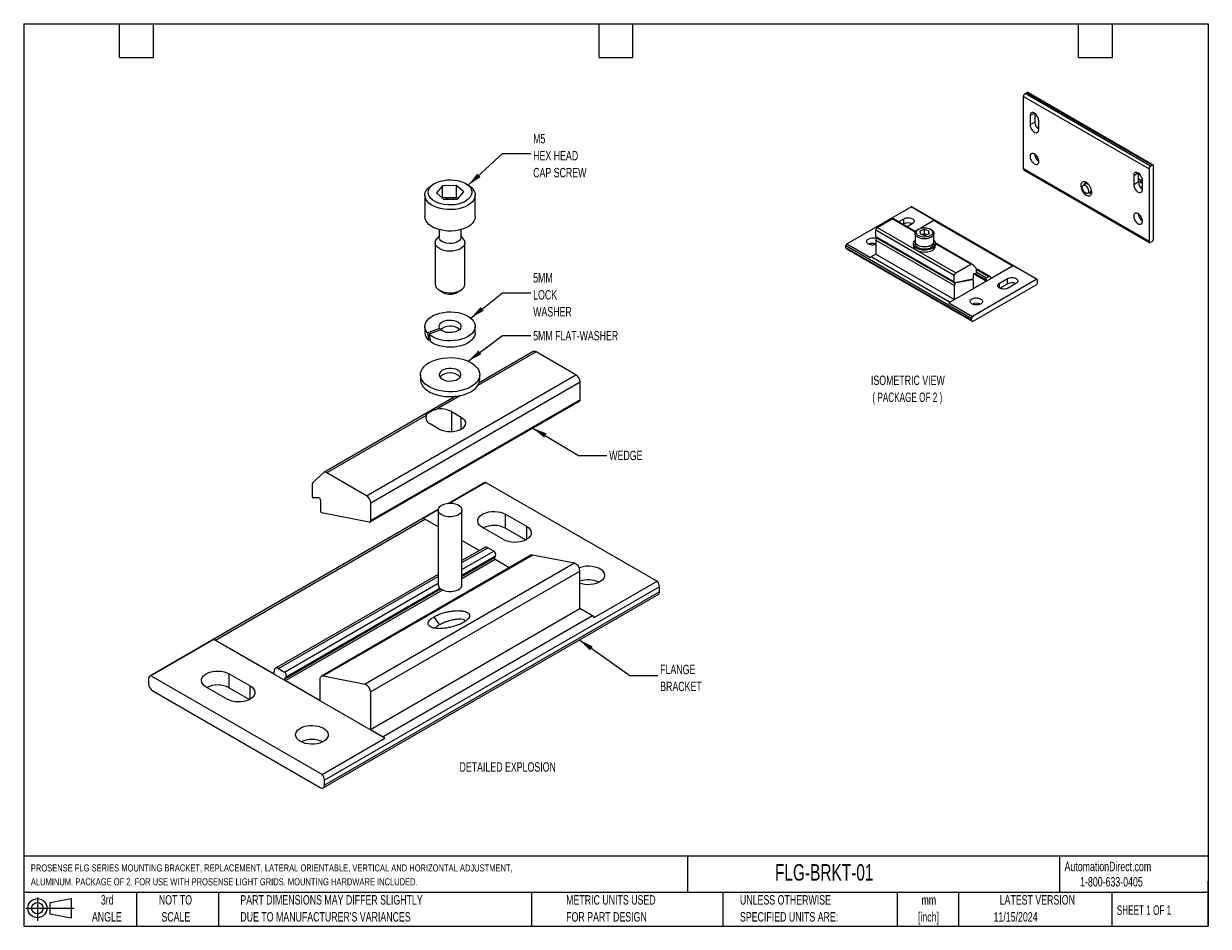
# Model space of a CAD drawing. Header units: millimetres. Extents: x 13 to 546, y 13 to 419.
import ezdxf

# ---------------------------------------------------------------- set-up
doc = ezdxf.new("R2010")
doc.units = ezdxf.units.MM
doc.header["$LTSCALE"] = 2
doc.layers.add('DIMENSIONS', color=140, linetype='Continuous', lineweight=25)
doc.layers.add('TEXT', color=140, linetype='Continuous', lineweight=25)
doc.styles.add('SLDTEXTSTYLE0', font='TXT', dxfattribs={"width": 0.7})
doc.styles.add('SLDTEXTSTYLE1', font='TXT', dxfattribs={"width": 0.65})
doc.dimstyles.new('SLDDIMSTYLE0', dxfattribs={"dimtxt": 0.18, "dimasz": 6.604, "dimexe": 0, "dimexo": 0.0625, "dimgap": 0, "dimtad": 0, "dimtih": 1, "dimtoh": 1, "dimdec": 0, "dimrnd": 1e-09, "dimzin": 0, "dimdsep": 46, "dimtxsty": 'Standard', "dimsah": 1, "dimcen": 0.09, "dimadec": 0, "dimazin": 0, "dimtfac": 6.604, "dimtdec": 0, "dimtofl": 0, "dimtmove": 0, "dimatfit": 3, "dimfxl": 0, "dimfrac": 2, "dimtolj": 1, "dimtzin": 0, "dimarcsym": 0})

# ---------------------------------------------------------------- blocks, each defined once
blk = doc.blocks.new('Block11')
at = {"color": 7, "linetype": 'Continuous', "lineweight": 18}
for p, q in [((0, 5.76), (21.75, 5.76)), ((5.18, 10.62), (5.18, 0)), ((10.96, 8.33), (20.35, 10.06)), ((10.96, 3.19), (10.96, 8.33)), ((20.35, 10.06), (20.35, 1.46)), ((10.96, 3.19), (20.35, 1.46))]:
    blk.add_line(p, q, dxfattribs=at)
for radius in [4.3, 2.57]:
    blk.add_circle((5.18, 5.76), radius, dxfattribs=at)
blk = doc.blocks.new('Block12')
at = {"color": 7, "linetype": 'Continuous'}
blk.add_blockref('Block11', (0, 0), dxfattribs=at)

msp = doc.modelspace()

# ---------------------------------------------------------------- linework, layer by layer
for p, q in [((462.86, 386.38), (519.43, 353.73)), ((462.86, 353.72), (462.86, 386.38)), ((463.57, 387.61), (464.28, 388.02)), ((520.14, 354.95), (463.57, 387.61)), ((520.84, 355.36), (464.28, 388.02)), ((521.34, 355.41), (464.78, 388.06)), ((465.87, 377.71), (467.81, 378.83)), ((467.92, 378.77), (467.92, 374.81)), ((465.87, 377.71), (465.87, 373.62)), ((467.92, 374.81), (465.87, 373.62)), ((469.76, 371.38), (469.76, 375.46)), ((519.43, 321.06), (462.86, 353.72)), ((463.07, 353.26), (519.64, 320.61)), ((519.43, 353.73), (519.43, 321.06)), ((520.84, 355.36), (520.14, 354.95)), ((521.48, 321.89), (521.48, 355.27)), ((197.75, 347.15), (196.68, 346.54)), ((212.71, 346.54), (211.64, 347.15)), ((491.57, 347.31), (489.77, 346.27)), ((512.54, 350.77), (514.48, 351.89)), ((512.54, 350.77), (512.54, 346.68)), ((512.54, 346.68), (514.59, 347.87)), ((514.59, 351.82), (514.59, 347.87)), ((516.42, 348.14), (514.59, 349.2)), ((516.42, 348.13), (514.59, 349.19)), ((514.59, 348.54), (516.42, 347.48)), ((516.42, 347.15), (514.59, 348.21)), ((516.42, 344.44), (516.42, 348.52)), ((193.36, 341.91), (193.36, 332.26)), ((201.34, 346.13), (198.54, 342.96)), ((198.54, 342.96), (201.89, 339.98)), ((207.49, 346.31), (201.34, 346.13)), ((201.34, 340.69), (201.34, 346.13)), ((210.84, 343.33), (207.49, 346.31)), ((207.49, 346.31), (207.49, 340.87)), ((208.04, 340.16), (210.84, 343.33)), ((216.03, 332.26), (216.03, 341.91)), ((491.78, 342.79), (493.58, 343.83)), ((515.14, 345.98), (516.28, 345.32)), ((515.56, 345.35), (516.15, 345.01)), ((516.41, 344.58), (516.15, 345.01)), ((516.42, 345.41), (516.28, 345.32)), ((201.34, 340.69), (201.23, 340.57)), ((207.49, 340.87), (201.34, 340.69)), ((201.89, 339.98), (208.04, 340.16)), ((208.15, 340.28), (207.49, 340.87)), ((383.36, 319.99), (412.26, 336.67)), ((422.86, 330.55), (412.26, 336.67)), ((469.02, 303.97), (412.45, 336.63)), ((397.06, 327.31), (403.78, 331.19)), ((414.16, 325.2), (403.78, 331.19)), ((414.29, 325.46), (404.28, 331.24)), ((406.57, 329.92), (408.94, 331.29)), ((408.94, 328.92), (408.94, 331.29)), ((514.95, 333.18), (514.64, 333)), ((199.76, 326.37), (199.76, 322.95)), ((209.63, 322.95), (209.63, 326.37)), ((431.71, 305.68), (396.35, 326.09)), ((396.35, 323.12), (396.35, 326.09)), ((397.06, 327.31), (432.41, 306.9)), ((408.62, 328.74), (408.94, 328.92)), ((412.83, 329.05), (410.46, 327.67)), ((414.59, 325.86), (414.1, 325.57)), ((415.71, 326.64), (415.31, 326.41)), ((418.19, 326.47), (416.26, 325.74)), ((416.26, 325.74), (416.38, 324.41)), ((422.56, 330.45), (416.6, 327.02)), ((420.25, 325.86), (418.19, 326.47)), ((418.19, 326.47), (418.19, 324.42)), ((420.37, 324.53), (420.25, 325.86)), ((420.25, 324.48), (420.25, 325.86)), ((421.32, 326.41), (420.92, 326.64)), ((422.56, 330.45), (457.91, 310.04)), ((198.03, 320.5), (198.03, 301.77)), ((199.76, 323.56), (198.61, 322.07)), ((210.78, 322.07), (209.63, 323.56)), ((211.36, 301.77), (211.36, 320.5)), ((431.71, 302.71), (396.35, 323.12)), ((396.39, 321.7), (431.75, 301.29)), ((396.39, 321.7), (396.39, 315.35)), ((396.45, 322.89), (431.81, 302.48)), ((414.06, 324.67), (414.06, 321.05)), ((414.06, 321.05), (414.06, 319.99)), ((416.38, 324.41), (418.43, 323.8)), ((418.19, 324.42), (417.37, 324.12)), ((419.26, 324.11), (418.19, 324.42)), ((418.43, 323.8), (420.37, 324.53)), ((422.56, 321.05), (422.56, 324.67)), ((422.56, 319.99), (422.56, 321.05)), ((439.63, 310.83), (423.29, 320.27)), ((520.14, 320.66), (520.84, 321.06)), ((439.53, 286.37), (382.96, 319.03)), ((382.96, 318.21), (382.96, 319.03)), ((439.53, 285.55), (382.96, 318.21)), ((383.17, 317.75), (439.73, 285.09)), ((383.36, 319.99), (393.96, 313.87)), ((396.39, 315.35), (394.27, 314.13)), ((396.39, 315.35), (431.75, 294.94)), ((413.31, 319.99), (413.31, 319.17)), ((423.31, 319.17), (423.31, 319.99)), ((439.13, 310.78), (423.31, 319.91)), ((429.63, 293.72), (394.27, 314.13)), ((458.22, 310.14), (429.32, 293.46)), ((432.41, 306.9), (439.13, 310.78)), ((439.7, 310.78), (441.46, 309.11)), ((448.01, 304.33), (457.91, 310.04)), ((468.83, 304.02), (458.22, 310.14)), ((431.71, 302.71), (431.71, 305.68)), ((440.01, 304.04), (431.95, 302.46)), ((440.19, 306.13), (440.19, 304.3)), ((446.07, 303.21), (440.39, 306.49)), ((441.4, 306.53), (440.5, 306.53)), ((441, 306.53), (446.2, 303.53)), ((441.35, 306.53), (445.98, 303.86)), ((447.81, 305.28), (441.59, 308.87)), ((441.61, 308.7), (441.61, 306.79)), ((441.61, 308.52), (447.31, 305.23)), ((441.61, 307.34), (446.29, 304.64)), ((446.29, 304.64), (447.31, 305.23)), ((448.01, 304.82), (448.01, 304.33)), ((452.08, 302.31), (455.61, 304.35)), ((455.61, 301.98), (455.61, 304.35)), ((199.98, 299.05), (201.86, 297.96)), ((207.52, 297.96), (209.41, 299.05)), ((431.75, 294.94), (431.75, 301.29)), ((432.68, 302.6), (439.75, 303.99)), ((440.03, 303.95), (439.91, 304.02)), ((468.83, 304.02), (439.93, 287.33)), ((440.23, 303.5), (440.23, 299.84)), ((440.23, 299.84), (446.07, 303.21)), ((440.23, 285.14), (468.52, 301.47)), ((445.98, 303.86), (446.2, 303.53)), ((452.08, 300.06), (452.08, 302.31)), ((452.19, 300), (455.61, 301.98)), ((459.5, 302.11), (455.97, 300.06)), ((469.23, 302.7), (469.23, 303.51)), ((429.32, 293.46), (439.93, 287.33)), ((429.63, 293.72), (431.75, 294.94)), ((193.36, 282.83), (193.36, 280)), ((216.03, 280), (216.03, 282.83)), ((439.53, 285.55), (439.53, 286.37)), ((194.52, 279.94), (199.98, 281.98)), ((200.55, 281.28), (195.18, 279.27)), ((195.77, 276.66), (195.18, 276.44)), ((243.45, 271.33), (217.16, 256.15)), ((242.12, 271.46), (217.78, 257.41)), ((261.37, 260.99), (243.45, 271.33)), ((167.09, 206.56), (261.37, 260.99)), ((263.26, 257.72), (168.98, 203.29)), ((191.36, 261.06), (191.36, 258.88)), ((218.03, 258.88), (218.03, 261.06)), ((263.26, 249.8), (263.26, 257.72)), ((207.23, 251.32), (147.84, 217.04)), ((209.41, 251.68), (198.74, 245.52)), ((168.7, 194.76), (262.98, 249.19)), ((263.26, 249.8), (168.98, 195.37)), ((193.89, 242.72), (149.17, 216.91)), ((205.28, 244.5), (209.61, 241.99)), ((205.28, 244.5), (205.28, 235.3)), ((209.61, 236.44), (209.61, 241.99)), ((200, 236.44), (195.66, 238.94)), ((147.67, 216.91), (142.96, 212.45)), ((167.09, 206.56), (149.17, 216.91)), ((142.58, 211.36), (142.58, 206.26)), ((220.33, 212.47), (204.35, 203.24)), ((220.84, 212.59), (204.65, 203.25)), ((220.84, 212.59), (297.91, 168.1)), ((145.53, 205.56), (143.13, 205.56)), ((146.35, 204.5), (146.35, 199.63)), ((168.98, 195.37), (168.98, 203.29)), ((199.34, 200.35), (69.48, 125.38)), ((168.33, 194.71), (146.85, 198.93)), ((199.33, 200.17), (192.56, 196.26)), ((199.33, 200.15), (199.33, 166.51)), ((210.05, 166.51), (210.05, 200.15)), ((229.68, 198.24), (239.1, 192.79)), ((229.68, 191.92), (229.68, 198.24)), ((99.1, 141.58), (193.38, 196)), ((199.33, 192.57), (193.38, 196)), ((228.73, 186.81), (219.31, 192.25)), ((239.1, 192.79), (239.1, 186.81)), ((229.68, 191.92), (238.81, 186.65)), ((217.86, 181.87), (210.05, 186.38)), ((220.33, 183.29), (210.05, 177.36)), ((210.05, 176.46), (221.66, 183.16)), ((210.05, 173.32), (224.38, 181.59)), ((224.38, 181.59), (221.66, 183.16)), ((241.07, 179.76), (146.79, 125.33)), ((147.53, 125.43), (241.81, 179.86)), ((260.67, 176.16), (166.39, 121.73)), ((210.05, 170.76), (225.2, 179.5)), ((210.05, 170.21), (224.61, 178.62)), ((224.94, 177.78), (210.05, 169.19)), ((225.2, 179.5), (224.61, 178.62)), ((231.29, 174.12), (224.94, 177.78)), ((260.67, 176.16), (241.81, 179.86)), ((199.33, 171.17), (126.05, 128.87)), ((168.87, 118.24), (263.15, 172.66)), ((263.15, 155.73), (263.15, 172.66)), ((127.38, 128.73), (199.33, 170.27)), ((130.1, 127.17), (199.33, 167.14)), ((298.97, 165.53), (148.12, 78.44)), ((269.62, 151.77), (297.91, 168.1)), ((298.97, 163.35), (298.97, 165.53)), ((130.33, 124.19), (200.41, 164.65)), ((201.28, 164.12), (130.66, 123.36)), ((130.92, 125.07), (200.04, 164.98)), ((147.57, 75.04), (298.42, 162.13)), ((298.97, 163.35), (148.12, 76.26)), ((168.87, 101.3), (263.15, 155.73)), ((268.8, 152.46), (263.15, 155.73)), ((268.8, 152.46), (174.52, 98.04)), ((199.98, 148.59), (197.5, 152.09)), ((98.28, 141.83), (69.99, 125.51)), ((175.34, 97.34), (98.28, 141.83)), ((99.1, 141.58), (125.5, 126.34)), ((127.38, 128.73), (130.1, 127.17)), ((68.93, 124.16), (68.93, 121.98)), ((147.06, 81.02), (69.99, 125.51)), ((105.23, 126.39), (114.65, 120.95)), ((105.23, 120.08), (105.23, 126.39)), ((125.5, 126.34), (125.5, 127.64)), ((130.33, 124.19), (130.92, 125.07)), ((130.66, 123.36), (146.24, 114.36)), ((146.24, 114.36), (146.24, 124.11)), ((147.53, 125.43), (166.39, 121.73)), ((70.81, 118.72), (146.24, 75.18)), ((104.28, 114.96), (94.85, 120.41)), ((105.23, 120.08), (114.36, 114.8)), ((114.65, 114.96), (114.65, 120.95)), ((168.87, 118.24), (168.87, 101.3)), ((147.06, 81.02), (175.34, 97.34)), ((168.87, 101.3), (174.52, 98.04)), ((148.12, 76.26), (148.12, 78.44))]:
    msp.add_line(p, q)
at = {"flags": 128}
for points in [[(469.76, 375.46), (469.71, 375.95), (469.59, 376.47), (469.38, 377), (469.11, 377.5), (468.78, 377.97), (468.41, 378.37), (468.01, 378.7), (467.61, 378.93), (467.21, 379.07), (466.84, 379.09), (466.51, 379), (466.24, 378.81), (466.03, 378.52), (465.91, 378.15), (465.87, 377.71)], [(465.87, 373.62), (465.91, 373.13), (466.03, 372.61), (466.24, 372.09), (466.51, 371.58), (466.84, 371.12), (467.21, 370.71), (467.61, 370.39), (468.01, 370.15), (468.41, 370.02), (468.78, 370), (469.11, 370.08), (469.38, 370.27), (469.59, 370.56), (469.71, 370.94), (469.76, 371.38)], [(469.76, 357.09), (469.72, 357.56), (469.6, 358.07), (469.41, 358.57), (469.15, 359.07), (468.84, 359.52), (468.49, 359.93), (468.11, 360.26), (467.71, 360.51), (467.32, 360.67), (466.95, 360.72), (466.62, 360.67), (466.34, 360.53), (466.11, 360.28), (465.96, 359.96), (465.88, 359.56), (465.88, 359.1), (465.96, 358.61), (466.11, 358.1), (466.34, 357.6), (466.62, 357.12), (466.95, 356.69), (467.32, 356.32), (467.71, 356.03), (468.11, 355.82), (468.49, 355.72), (468.84, 355.71), (469.15, 355.81), (469.41, 356.01), (469.6, 356.29), (469.72, 356.66), (469.76, 357.09)], [(516.42, 348.52), (516.38, 349.01), (516.26, 349.53), (516.05, 350.05), (515.78, 350.56), (515.45, 351.03), (515.08, 351.43), (514.68, 351.76), (514.28, 351.99), (513.88, 352.13), (513.51, 352.15), (513.18, 352.06), (512.91, 351.87), (512.7, 351.58), (512.58, 351.21), (512.54, 350.77)], [(212.93, 346.23), (213.68, 345.43), (214.2, 344.57), (214.47, 343.67), (214.49, 342.76), (214.26, 341.85), (213.77, 340.98), (213.05, 340.17), (212.12, 339.44), (210.99, 338.8), (209.7, 338.27), (208.28, 337.87), (206.77, 337.6), (205.2, 337.48), (203.62, 337.51), (202.07, 337.68), (200.58, 338), (199.21, 338.44), (197.97, 339.01), (196.91, 339.69), (196.05, 340.45), (195.41, 341.29), (195.02, 342.17), (194.87, 343.08), (194.98, 343.99), (195.34, 344.88), (195.94, 345.72), (196.77, 346.5), (197.81, 347.19), (199.02, 347.78), (200.38, 348.24), (201.85, 348.57), (203.4, 348.77), (204.97, 348.81), (206.55, 348.71), (208.07, 348.47), (209.5, 348.09), (210.82, 347.58), (211.97, 346.95), (212.93, 346.23)], [(491.15, 341.88), (491.59, 341.67), (492.02, 341.56), (492.42, 341.56), (492.77, 341.65), (493.08, 341.84), (493.33, 342.13), (493.5, 342.5), (493.6, 342.94), (493.62, 343.44), (493.56, 343.98), (493.42, 344.55), (493.21, 345.12), (492.93, 345.68), (492.6, 346.21), (492.22, 346.7), (491.8, 347.12), (491.37, 347.46), (490.92, 347.72), (490.49, 347.88), (490.07, 347.94), (489.69, 347.89), (489.36, 347.75), (489.08, 347.51), (488.87, 347.18), (488.73, 346.77), (488.67, 346.3), (488.69, 345.77), (488.79, 345.22), (488.97, 344.65), (489.21, 344.08), (489.52, 343.53), (489.88, 343.02), (490.28, 342.57), (490.7, 342.18), (491.15, 341.88)], [(214.2, 345.47), (215.01, 344.61), (215.6, 343.7), (215.93, 342.74), (216.02, 341.76), (215.86, 340.79), (215.44, 339.84), (214.79, 338.94), (213.91, 338.1), (212.82, 337.35), (211.55, 336.7), (210.13, 336.17), (208.59, 335.77), (206.96, 335.5), (205.28, 335.38), (203.59, 335.4), (201.92, 335.57), (200.31, 335.88), (198.8, 336.32), (197.42, 336.89), (196.21, 337.57), (195.18, 338.35), (194.37, 339.21), (193.79, 340.13), (193.45, 341.09), (193.36, 342.06), (193.53, 343.04), (193.94, 343.98), (194.6, 344.89), (195.48, 345.72), (196.56, 346.47), (196.68, 346.54)], [(212.71, 346.54), (213.17, 346.25), (214.2, 345.47)], [(492.17, 344.07), (492.2, 343.66), (492.15, 343.3), (492.01, 343.01), (491.81, 342.81), (491.55, 342.71), (491.24, 342.71), (490.9, 342.82), (490.56, 343.03), (490.23, 343.33), (489.93, 343.7), (489.69, 344.11), (489.5, 344.55), (489.39, 344.99), (489.36, 345.4), (489.41, 345.76), (489.54, 346.05), (489.74, 346.25), (490.01, 346.35), (490.32, 346.35), (490.65, 346.24), (490.99, 346.03), (491.32, 345.73), (491.62, 345.36), (491.87, 344.95), (492.06, 344.51), (492.17, 344.07)], [(512.54, 346.68), (512.58, 346.19), (512.7, 345.67), (512.91, 345.15), (513.18, 344.64), (513.51, 344.18), (513.88, 343.77), (514.28, 343.44), (514.68, 343.21), (515.08, 343.08), (515.45, 343.05), (515.78, 343.14), (516.05, 343.33), (516.26, 343.62), (516.38, 344), (516.42, 344.44)], [(216.03, 332.26), (216.02, 332.11), (215.86, 331.14), (215.44, 330.19), (214.79, 329.29), (213.91, 328.45), (212.82, 327.7), (211.55, 327.05), (210.13, 326.52), (208.59, 326.12), (206.96, 325.85), (205.28, 325.73), (203.59, 325.75), (201.92, 325.92), (200.31, 326.23), (198.8, 326.67), (197.42, 327.24), (196.21, 327.92), (195.18, 328.7), (194.37, 329.56), (193.79, 330.47), (193.45, 331.43), (193.36, 332.26)], [(408.94, 331.29), (409.39, 331.5), (409.9, 331.65), (410.46, 331.74), (411.03, 331.75), (411.6, 331.7), (412.14, 331.58), (412.62, 331.4), (413.03, 331.17), (413.34, 330.89), (413.55, 330.58), (413.64, 330.25), (413.61, 329.92), (413.46, 329.6), (413.2, 329.3), (412.83, 329.05)], [(516.42, 330.15), (516.39, 330.62), (516.27, 331.12), (516.08, 331.63), (515.82, 332.12), (515.51, 332.58), (515.16, 332.99), (514.77, 333.32), (514.38, 333.57), (513.99, 333.73), (513.62, 333.78), (513.29, 333.73), (513, 333.58), (512.78, 333.34), (512.63, 333.01), (512.55, 332.61), (512.55, 332.16), (512.63, 331.67), (512.78, 331.16), (513, 330.66), (513.29, 330.18), (513.62, 329.75), (513.99, 329.38), (514.38, 329.08), (514.77, 328.88), (515.16, 328.78), (515.51, 328.77), (515.82, 328.87), (516.08, 329.07), (516.27, 329.35), (516.39, 329.72), (516.42, 330.15)], [(420.63, 322.61), (420.01, 322.42), (419.34, 322.29), (418.65, 322.23), (417.95, 322.23), (417.26, 322.3), (416.59, 322.43), (415.98, 322.62), (415.43, 322.87), (414.95, 323.17), (414.57, 323.51), (414.29, 323.88), (414.12, 324.28), (414.06, 324.68), (414.12, 325.08), (414.3, 325.48), (414.58, 325.85), (414.97, 326.19), (415.31, 326.41)], [(420.32, 323.35), (419.73, 323.17), (419.1, 323.06), (418.45, 323.01), (417.79, 323.03), (417.15, 323.12), (416.54, 323.27), (415.99, 323.48), (415.52, 323.75), (415.14, 324.06), (414.86, 324.4), (414.68, 324.77), (414.63, 325.15), (414.7, 325.53), (414.88, 325.9), (415.17, 326.24), (415.56, 326.55), (416.04, 326.81), (416.59, 327.02), (417.2, 327.16), (417.85, 327.24), (418.51, 327.26), (419.16, 327.2), (419.79, 327.08), (420.37, 326.9), (420.88, 326.66), (421.31, 326.37), (421.65, 326.04), (421.87, 325.68), (421.98, 325.31), (421.98, 324.93), (421.86, 324.55), (421.62, 324.2), (421.28, 323.87), (420.84, 323.59), (420.32, 323.35)], [(421.32, 326.41), (421.68, 326.17), (422.06, 325.83), (422.34, 325.46), (422.51, 325.07), (422.56, 324.66), (422.5, 324.26), (422.33, 323.87), (422.04, 323.5), (421.66, 323.16), (421.18, 322.86), (420.63, 322.61)], [(210.78, 322.07), (210.89, 321.92), (211.25, 321.2), (211.36, 320.45), (211.21, 319.7), (210.82, 318.98), (210.18, 318.32), (209.34, 317.74), (208.32, 317.27), (207.16, 316.93), (205.9, 316.72), (204.6, 316.65), (203.3, 316.74), (202.06, 316.97), (200.91, 317.33), (199.91, 317.82), (199.1, 318.41), (198.5, 319.08), (198.14, 319.8), (198.03, 320.55), (198.17, 321.3), (198.57, 322.02), (198.61, 322.07)], [(209.63, 322.95), (209.6, 322.67), (209.37, 322.05), (208.91, 321.47), (208.23, 320.97), (207.38, 320.56), (206.39, 320.28), (205.31, 320.13), (204.21, 320.12), (203.13, 320.25), (202.13, 320.52), (201.25, 320.91), (200.55, 321.4), (200.06, 321.97), (199.8, 322.59), (199.76, 322.95)], [(396.39, 319.62), (396.25, 319.58), (395.74, 319.46), (395.19, 319.4), (394.63, 319.41), (394.09, 319.48), (393.58, 319.62), (393.14, 319.81), (392.76, 320.05), (392.48, 320.32), (392.3, 320.63), (392.23, 320.94), (392.27, 321.26), (392.43, 321.57), (392.68, 321.86), (393.03, 322.11)], [(421.03, 317.57), (420.36, 317.36), (419.64, 317.21), (418.89, 317.12), (418.13, 317.11), (417.37, 317.16), (416.63, 317.27), (415.93, 317.45), (415.29, 317.69), (414.71, 317.99), (414.23, 318.33), (413.83, 318.71), (413.55, 319.12), (413.37, 319.55), (413.31, 319.99), (413.37, 320.43), (413.55, 320.86), (413.83, 321.27), (414.06, 321.51)], [(422.56, 321.05), (422.52, 320.71), (422.37, 320.32), (422.1, 319.94), (421.73, 319.59), (421.26, 319.28), (420.71, 319.03), (420.1, 318.83), (419.43, 318.69), (418.74, 318.61), (418.03, 318.6), (417.33, 318.66), (416.66, 318.79), (416.03, 318.98), (415.47, 319.23), (414.99, 319.53), (414.59, 319.87), (414.3, 320.24), (414.13, 320.63), (414.06, 321.04), (414.06, 321.05)], [(420.63, 318.99), (420.01, 318.8), (419.34, 318.67), (418.65, 318.61), (417.95, 318.61), (417.26, 318.68), (416.59, 318.81), (415.98, 319), (415.43, 319.25), (414.95, 319.55), (414.57, 319.89), (414.29, 320.26), (414.12, 320.66), (414.06, 321.05)], [(422.56, 321.51), (422.61, 321.47), (422.95, 321.07), (423.18, 320.65), (423.3, 320.21), (423.3, 319.77), (423.18, 319.33), (422.95, 318.91), (422.61, 318.52), (422.17, 318.16), (421.64, 317.84), (421.03, 317.57)], [(413.31, 319.17), (413.31, 319.17), (413.37, 318.73), (413.55, 318.3), (413.83, 317.89), (414.23, 317.51), (414.71, 317.17), (415.29, 316.88), (415.93, 316.64), (416.63, 316.46), (417.37, 316.34), (418.13, 316.29), (418.89, 316.31), (419.64, 316.39), (420.36, 316.54), (421.03, 316.75)], [(422.56, 319.99), (422.56, 319.94), (422.49, 319.54), (422.3, 319.14), (422, 318.77), (421.6, 318.44), (421.11, 318.14), (420.54, 317.9), (419.91, 317.72), (419.23, 317.59), (418.53, 317.54), (417.82, 317.55), (417.13, 317.63), (416.47, 317.78), (415.86, 317.99), (415.32, 318.25), (414.86, 318.56), (414.5, 318.91), (414.24, 319.29), (414.1, 319.69), (414.06, 319.99)], [(455.61, 304.35), (456.06, 304.56), (456.57, 304.71), (457.13, 304.8), (457.7, 304.81), (458.27, 304.76), (458.81, 304.64), (459.29, 304.46), (459.7, 304.23), (460.01, 303.95), (460.21, 303.64), (460.3, 303.31), (460.27, 302.98), (460.13, 302.66), (459.86, 302.36), (459.5, 302.11)], [(198.03, 301.77), (198.14, 301.08), (198.5, 300.35), (199.1, 299.68), (199.91, 299.09), (200.91, 298.6), (202.06, 298.24), (203.3, 298.01), (204.6, 297.93), (205.9, 297.99), (207.16, 298.2), (208.32, 298.55), (209.34, 299.02), (210.18, 299.59), (210.82, 300.25), (211.21, 300.97), (211.36, 301.72), (211.36, 301.77)], [(431.95, 302.46), (431.9, 302.46), (431.85, 302.46), (431.81, 302.48), (431.77, 302.51), (431.74, 302.55), (431.72, 302.59), (431.71, 302.65), (431.71, 302.71)], [(439.75, 303.99), (439.85, 304), (439.94, 303.99), (440.03, 303.95), (440.1, 303.9), (440.16, 303.82), (440.2, 303.73), (440.23, 303.62), (440.23, 303.5)], [(455.97, 300.06), (455.52, 299.86), (455.01, 299.7), (454.45, 299.62), (453.88, 299.6), (453.31, 299.65), (452.77, 299.77), (452.29, 299.95), (451.89, 300.19), (451.57, 300.47), (451.37, 300.78), (451.28, 301.1), (451.31, 301.44), (451.46, 301.76), (451.72, 302.05), (452.08, 302.31)], [(439.7, 295.17), (440.14, 295.37), (440.63, 295.52), (441.16, 295.61), (441.72, 295.63), (442.27, 295.59), (442.8, 295.49), (443.28, 295.32), (443.69, 295.11), (444.02, 294.85), (444.25, 294.56), (444.38, 294.24), (444.39, 293.92), (444.29, 293.61), (444.09, 293.31), (443.78, 293.04), (443.39, 292.81), (442.92, 292.64), (442.4, 292.52), (441.86, 292.46), (441.3, 292.47), (440.76, 292.54), (440.25, 292.68), (439.8, 292.87), (439.43, 293.1), (439.15, 293.38), (438.97, 293.68), (438.9, 294), (438.94, 294.32), (439.09, 294.63), (439.35, 294.92), (439.7, 295.17)], [(194.52, 279.94), (193.9, 280.83), (193.51, 281.76), (193.36, 282.72), (193.45, 283.68), (193.79, 284.62), (194.36, 285.52), (195.15, 286.36), (196.15, 287.13), (197.33, 287.8), (198.67, 288.37), (200.14, 288.82), (201.7, 289.14), (203.34, 289.33), (205, 289.37), (206.65, 289.28), (208.26, 289.04), (209.8, 288.67), (211.22, 288.18), (212.51, 287.57), (213.62, 286.86), (214.55, 286.06), (215.26, 285.19), (215.75, 284.28), (215.99, 283.33), (216, 282.37), (215.76, 281.42), (215.28, 280.5), (214.58, 279.63), (213.66, 278.83), (212.55, 278.12), (211.27, 277.5), (209.85, 277.01), (208.32, 276.63), (206.71, 276.39), (205.06, 276.29), (203.4, 276.33), (201.76, 276.51), (200.19, 276.83), (198.72, 277.27), (197.38, 277.83), (196.19, 278.51), (195.18, 279.27)], [(199.98, 281.98), (199.77, 282.61), (199.81, 283.24), (200.09, 283.85), (200.59, 284.41), (201.29, 284.9), (202.17, 285.28), (203.17, 285.54), (204.24, 285.67), (205.33, 285.65), (206.4, 285.5), (207.38, 285.22), (208.23, 284.82), (208.9, 284.32), (209.36, 283.75), (209.6, 283.13), (209.59, 282.5), (209.34, 281.88), (208.86, 281.31), (208.18, 280.82), (207.32, 280.42), (206.34, 280.15), (205.27, 280), (204.17, 280), (203.1, 280.13), (202.11, 280.4), (201.25, 280.79), (200.55, 281.28)], [(216.03, 280), (215.97, 279.35), (215.68, 278.4), (215.16, 277.49), (214.41, 276.64), (213.46, 275.85), (212.31, 275.16), (211, 274.57), (209.56, 274.09), (208.01, 273.74), (206.39, 273.53), (204.73, 273.46), (203.07, 273.52), (201.45, 273.73), (199.89, 274.07), (198.44, 274.54), (197.13, 275.13), (195.98, 275.82)], [(215.88, 265.25), (216.76, 264.33), (217.42, 263.35), (217.84, 262.33), (218.02, 261.28), (217.95, 260.23), (217.63, 259.2), (217.07, 258.2), (216.28, 257.25), (215.27, 256.37), (214.07, 255.59), (212.69, 254.9), (211.17, 254.33), (209.52, 253.88), (207.78, 253.57), (205.99, 253.4), (204.17, 253.37), (202.36, 253.48), (200.59, 253.73), (198.9, 254.12), (197.32, 254.64), (195.88, 255.28), (194.6, 256.03), (193.51, 256.87), (192.62, 257.79), (191.96, 258.77), (191.54, 259.79), (191.36, 260.83), (191.44, 261.88), (191.75, 262.92), (192.31, 263.92), (193.1, 264.86), (194.11, 265.74), (195.31, 266.53), (196.69, 267.21), (198.22, 267.79), (199.86, 268.23), (201.6, 268.54), (203.4, 268.72), (205.22, 268.75), (207.02, 268.64), (208.79, 268.38), (210.48, 267.99), (212.06, 267.47), (213.51, 266.83), (214.79, 266.09), (215.88, 265.25)], [(208.83, 262.61), (208.13, 263.1), (207.26, 263.49), (206.25, 263.76), (205.17, 263.89), (204.07, 263.88), (203, 263.73), (202.01, 263.45), (201.15, 263.04), (200.48, 262.54), (200.01, 261.96), (199.78, 261.33), (199.8, 260.7), (200.06, 260.08), (200.55, 259.51), (201.25, 259.01), (202.13, 258.62), (203.13, 258.36), (204.21, 258.22), (205.31, 258.23), (206.39, 258.38), (207.38, 258.67), (208.23, 259.07), (208.91, 259.58), (209.37, 260.15), (209.6, 260.78), (209.59, 261.42), (209.32, 262.04), (208.83, 262.61)], [(191.36, 258.88), (191.36, 258.66), (191.54, 257.61), (191.96, 256.59), (192.62, 255.61), (193.51, 254.69), (194.6, 253.85), (195.88, 253.1), (197.32, 252.46), (198.9, 251.94), (200.59, 251.55), (202.36, 251.3), (204.17, 251.19), (205.99, 251.22), (207.78, 251.39), (209.52, 251.7), (211.17, 252.15), (212.69, 252.72), (214.07, 253.41), (215.27, 254.2), (216.28, 255.07), (217.07, 256.02), (217.63, 257.02), (217.95, 258.05), (218.03, 258.88)], [(209.61, 241.99), (210.46, 241.4), (211.09, 240.72), (211.47, 239.98), (211.6, 239.22), (211.47, 238.45), (211.09, 237.71), (210.46, 237.04), (209.61, 236.44), (208.58, 235.95), (207.41, 235.59), (206.13, 235.37), (204.8, 235.29), (203.48, 235.37), (202.2, 235.59), (201.03, 235.95), (200, 236.44)], [(200.2, 198.47), (199.67, 199.07), (199.39, 199.71), (199.35, 200.38), (199.56, 201.04), (200.01, 201.66), (200.68, 202.2), (201.54, 202.65), (202.54, 202.99), (203.65, 203.19), (204.8, 203.24), (205.95, 203.16), (207.04, 202.93), (208.02, 202.58), (208.85, 202.11), (209.48, 201.54), (209.88, 200.92), (210.05, 200.26), (209.96, 199.59), (209.63, 198.95), (209.07, 198.36), (208.3, 197.86), (207.36, 197.47), (206.3, 197.2), (205.16, 197.07), (204, 197.08), (202.88, 197.24), (201.84, 197.53), (200.93, 197.95), (200.2, 198.47)], [(219.31, 192.25), (218.44, 192.85), (217.78, 193.53), (217.35, 194.27), (217.17, 195.05), (217.23, 195.83), (217.54, 196.59), (218.08, 197.3), (218.85, 197.95), (219.81, 198.5), (220.92, 198.94), (222.16, 199.26), (223.48, 199.44), (224.83, 199.47), (226.17, 199.36), (227.45, 199.12), (228.64, 198.74), (229.68, 198.24)], [(168.33, 194.71), (168.47, 194.7), (168.59, 194.72), (168.7, 194.76), (168.8, 194.84), (168.88, 194.94), (168.93, 195.06), (168.97, 195.21), (168.98, 195.37)], [(239.1, 192.79), (239.97, 192.19), (240.63, 191.51), (241.06, 190.77), (241.24, 190), (241.18, 189.22), (240.87, 188.45), (240.33, 187.74), (239.56, 187.1), (238.6, 186.54), (237.49, 186.1), (236.25, 185.79), (234.93, 185.61), (233.58, 185.57), (232.24, 185.68), (230.96, 185.93), (229.77, 186.31), (228.73, 186.81)], [(262.75, 174.23), (263.35, 174.45), (264.59, 174.76), (265.9, 174.94), (267.26, 174.98), (268.6, 174.87), (269.88, 174.62), (271.06, 174.24), (272.1, 173.74), (272.97, 173.14), (273.63, 172.46), (274.06, 171.72), (274.24, 170.95), (274.18, 170.17), (273.87, 169.41), (273.32, 168.69), (272.56, 168.05), (271.6, 167.49), (270.49, 167.05), (269.25, 166.74), (267.93, 166.56), (266.58, 166.52), (265.24, 166.63), (263.96, 166.88), (263.15, 167.12)], [(200.2, 164.83), (200.93, 164.31), (201.84, 163.89), (202.88, 163.6), (204, 163.44), (205.16, 163.43), (206.3, 163.56), (207.36, 163.83), (208.3, 164.22), (209.07, 164.72), (209.63, 165.31), (209.96, 165.95), (210.05, 166.51)], [(94.85, 120.41), (93.99, 121.01), (93.33, 121.69), (92.9, 122.43), (92.71, 123.2), (92.78, 123.98), (93.09, 124.74), (93.63, 125.46), (94.4, 126.1), (95.36, 126.66), (96.47, 127.1), (97.71, 127.41), (99.03, 127.59), (100.38, 127.63), (101.72, 127.52), (103, 127.27), (104.18, 126.89), (105.23, 126.39)], [(146.24, 124.11), (146.26, 124.44), (146.33, 124.73), (146.44, 124.98), (146.6, 125.18), (146.79, 125.33), (147.01, 125.42), (147.26, 125.46), (147.53, 125.43)], [(114.65, 120.95), (115.52, 120.35), (116.18, 119.67), (116.61, 118.93), (116.79, 118.15), (116.73, 117.37), (116.42, 116.61), (115.87, 115.9), (115.11, 115.25), (114.15, 114.7), (113.04, 114.26), (111.8, 113.94), (110.48, 113.76), (109.13, 113.73), (107.79, 113.84), (106.51, 114.08), (105.32, 114.46), (104.28, 114.96)], [(137.28, 95.91), (136.42, 96.51), (135.76, 97.2), (135.33, 97.94), (135.14, 98.71), (135.2, 99.49), (135.51, 100.25), (136.06, 100.97), (136.82, 101.61), (137.78, 102.16), (138.9, 102.61), (140.14, 102.92), (141.45, 103.1), (142.81, 103.14), (144.15, 103.03), (145.43, 102.78), (146.61, 102.4), (147.65, 101.9), (148.52, 101.3), (149.18, 100.62), (149.61, 99.88), (149.79, 99.1), (149.73, 98.32), (149.42, 97.56), (148.87, 96.85), (148.11, 96.2), (147.15, 95.65), (146.04, 95.21), (144.8, 94.89), (143.48, 94.71), (142.13, 94.68), (140.79, 94.79), (139.5, 95.03), (138.32, 95.41), (137.28, 95.91)]]:
    msp.add_lwpolyline(points, dxfattribs=at)
for centre, radius, start, end in [((464.4, 386.31), 1.54, 122.6055, 177.3945), ((464.57, 387.61), 0.5, 65.4935, 125.8169), ((472.16, 375), 4.24, 182.6514, 235.543), ((472.18, 360.74), 4.28, 184.6302, 235.3645), ((463.35, 353.67), 0.493, 173.7012, 234.9867), ((520.97, 353.66), 1.54, 122.6055, 177.3945), ((521.12, 355.03), 0.43, 33.3093, 130.021), ((491.12, 346.4), 1.02, 66.6705, 176.8725), ((518.83, 348.06), 4.24, 182.6514, 235.543), ((492.58, 343.88), 1.02, 242.6993, 353.747), ((516.41, 345.09), 0.27, 119.5324, 195.9907), ((204.7, 332.72), 7.83, 71.3302, 111.2961), ((412.27, 336.31), 0.362, 60.4678, 92.1158), ((404.07, 330.77), 0.515, 66.4647, 124.8456), ((518.85, 333.79), 4.28, 184.6302, 235.3645), ((397.89, 326.02), 1.54, 122.6055, 177.3945), ((410.89, 325.15), 4.25, 64.467, 117.344), ((422.9, 329.9), 0.652, 93.0084, 121.6857), ((394.99, 318.28), 4.3, 68.8911, 117.0893), ((394.99, 315.85), 4.36, 71.2323, 115.0289), ((396.6, 323.09), 0.246, 173.5695, 235.1183), ((397.93, 321.63), 1.54, 136.868, 177.3653), ((418.31, 321.12), 3.04, 74.9585, 104.444), ((420.06, 321.47), 2.54, 282.9154, 350.5586), ((519.86, 320.99), 0.437, 170.786, 309.2033), ((520.01, 322.37), 1.55, 302.7683, 342.1405), ((383.43, 318.15), 0.48, 172.7442, 235.9436), ((384.51, 318.95), 1.55, 137.8603, 177.2306), ((420.5, 319.53), 2.83, 280.7835, 352.6906), ((394.92, 313.05), 1.26, 120.8737, 139.3351), ((439.42, 310.41), 0.464, 52.7857, 127.6026), ((458.25, 309.49), 0.652, 93.0084, 121.6857), ((433.24, 305.61), 1.54, 122.6055, 177.3945), ((439.91, 304.31), 0.285, 290.3249, 359.0706), ((440.6, 306.13), 0.405, 104.0071, 180.4694), ((441.34, 306.79), 0.27, 284.0071, 0.4694), ((441.05, 308.74), 0.555, 356.2399, 42.3131), ((446.61, 304.06), 0.663, 119.018, 198.0001), ((447.58, 304.89), 0.437, 350.786, 129.2033), ((433.17, 301.27), 1.42, 110.3249, 179.0706), ((445.95, 303.44), 0.265, 299.018, 18.0001), ((457.56, 298.21), 4.25, 64.467, 117.344), ((467.69, 302.77), 1.54, 302.6055, 357.3945), ((468.8, 303.59), 0.43, 349.9745, 86.6766), ((204.69, 303.35), 6.08, 242.2856, 297.7144), ((430.27, 292.64), 1.26, 120.8737, 139.3351), ((441.65, 288.99), 4.28, 64.6689, 115.3311), ((204.73, 276.33), 6.62, 50.1212, 133.5007), ((439.96, 285.48), 0.437, 170.786, 309.2033), ((441.08, 286.29), 1.55, 137.8603, 177.2306), ((198.19, 280.23), 4.84, 182.7029, 231.5769), ((242.68, 270.28), 1.3, 53.4398, 115.2497), ((204.69, 255.38), 6.47, 45.2141, 134.7859), ((259.16, 257.54), 4.1, 2.6055, 57.3945), ((200.48, 235.23), 10.43, 62.6344, 99.635), ((262.61, 249.73), 0.655, 304.8817, 6.4305), ((196.72, 241.74), 2.99, 160.9531, 249.2085), ((148.42, 215.93), 1.24, 52.3976, 127.2143), ((144.06, 211.45), 1.48, 137.6869, 183.7601), ((220.81, 211.63), 0.965, 87.8842, 119.5322), ((143.3, 206.26), 0.72, 179.5306, 255.9929), ((145.27, 204.51), 1.08, 359.5306, 75.9929), ((164.88, 203.11), 4.1, 2.6055, 57.3945), ((147.11, 199.64), 0.759, 180.9294, 249.6751), ((192.47, 194.53), 1.74, 58.3143, 86.9916), ((224.48, 181.92), 11.27, 62.5317, 115.6573), ((220.88, 182.07), 1.34, 54.3824, 114.3071), ((223.52, 180.05), 1.77, 341.9999, 60.982), ((225.29, 178.4), 0.707, 161.9999, 240.982), ((241.57, 178.83), 1.06, 76.8421, 118.4151), ((259.35, 172.6), 3.8, 0.9294, 69.6751), ((201.59, 166.6), 2.26, 182.3484, 231.9313), ((266.89, 157.05), 11.63, 64.9853, 108.7535), ((294.84, 165.33), 4.13, 2.7694, 42.1397), ((297.7, 163.19), 1.28, 304.0564, 7.2558), ((267.08, 149.59), 3.35, 40.6649, 59.1263), ((98.18, 140.1), 1.74, 58.3143, 86.9916), ((126.65, 127.83), 1.16, 50.7967, 189.214), ((70.06, 124.36), 1.15, 93.3234, 190.0255), ((129.24, 125.62), 1.77, 341.9999, 60.982), ((131.01, 123.97), 0.707, 161.9999, 240.982), ((73.02, 122.17), 4.1, 182.6055, 237.3945), ((100.03, 110.08), 11.27, 62.5317, 115.6573), ((165.07, 118.17), 3.8, 0.9294, 69.6751), ((142.47, 85.5), 11.35, 64.5175, 115.4825), ((172.8, 95.16), 3.35, 40.6649, 59.1263), ((143.99, 78.24), 4.13, 2.7694, 42.1397), ((146.97, 76.08), 1.16, 230.7967, 9.214)]:
    msp.add_arc(centre, radius, start, end)
for centre, major_axis, start_param, end_param in [((204.69, 280), (-5.61, 29.71), 1.510245, 1.628166), ((204.69, 282.83), (-5.61, 29.71), 1.628166, 1.746086), ((204.69, 280), (-2.44, 12.93), 1.354492, 1.42767)]:
    msp.add_ellipse(centre, major_axis=major_axis, ratio=0.331465, start_param=start_param, end_param=end_param)
for points, knots in [([(193.89, 242.72), (194.05, 243.06), (194.27, 243.34), (194.87, 243.87), (195.24, 244.12), (196.08, 244.6), (196.56, 244.84), (197.59, 245.25), (198.15, 245.43), (198.74, 245.52)], [0, 0, 0, 0, 0.25, 0.25, 0.5, 0.5, 0.75, 0.75, 1, 1, 1, 1]), ([(197.5, 152.09), (197.83, 152.28), (198.67, 152.72), (200.22, 153.37), (202.14, 153.98), (204.2, 154.45), (206.24, 154.75), (208.19, 154.85), (209.98, 154.76), (211.48, 154.46), (212.59, 153.98), (213.27, 153.36), (213.51, 152.61), (213.29, 151.77), (212.65, 150.91), (211.73, 150.14), (211.02, 149.68), (210.7, 149.5)], [0.0184518, 0.0184518, 0.0184518, 0.0184518, 0.0681915, 0.1348582, 0.2015248, 0.2681915, 0.3348582, 0.4015248, 0.4681915, 0.5348582, 0.6015248, 0.6681915, 0.7348582, 0.8015248, 0.8681915, 0.9348582, 0.983073, 0.983073, 0.983073, 0.983073]), ([(210.7, 149.5), (210.37, 149.31), (209.54, 148.87), (207.99, 148.22), (206.06, 147.61), (204.01, 147.14), (201.96, 146.85), (200.01, 146.74), (198.22, 146.83), (196.72, 147.13), (195.61, 147.61), (194.93, 148.24), (194.69, 148.98), (194.91, 149.82), (195.56, 150.69), (196.47, 151.45), (197.18, 151.91), (197.5, 152.09)], [0.0184518, 0.0184518, 0.0184518, 0.0184518, 0.0681915, 0.1348581, 0.2015248, 0.2681915, 0.3348581, 0.4015248, 0.4681915, 0.5348581, 0.6015248, 0.6681915, 0.7348581, 0.8015248, 0.8681915, 0.9348581, 0.983073, 0.983073, 0.983073, 0.983073]), ([(199.98, 148.59), (200.51, 148.87), (201.58, 149.43), (203.58, 150.16), (205.69, 150.74), (207.81, 151.09), (209.68, 151.16), (210.79, 150.92), (211.26, 150.55), (211.4, 150.23), (211.32, 149.98), (211.28, 149.87)], [0, 0, 0, 0, 0.1176416, 0.2351199, 0.3581739, 0.4920793, 0.6376861, 0.7912649, 0.8667393, 0.9447098, 1, 1, 1, 1]), ([(198.1, 146.9), (198.11, 146.93), (198.14, 147.1), (198.52, 147.57), (199.19, 148.13), (199.84, 148.51), (199.98, 148.59)], [0, 0, 0, 0, 0.061321, 0.352166, 0.86598, 1, 1, 1, 1])]:
    msp.add_open_spline(points, degree=3, knots=knots)
at = {"layer": 'TEXT'}
for p, q in [((12.7, 419.1), (546.1, 419.1)), ((12.7, 419.1), (12.7, 12.7)), ((55.88, 403.86), (55.88, 419.1)), ((71.12, 403.86), (71.12, 419.1)), ((271.78, 403.86), (271.78, 419.1)), ((287.02, 403.86), (287.02, 419.1)), ((487.68, 403.86), (487.68, 419.1)), ((502.92, 403.86), (502.92, 419.1)), ((546.1, 419.1), (546.1, 12.7)), ((55.88, 403.86), (71.12, 403.86)), ((271.78, 403.86), (287.02, 403.86)), ((487.68, 403.86), (502.92, 403.86)), ((546.1, 44.25), (12.7, 44.25)), ((311.52, 44.25), (311.52, 27.94)), ((479.15, 44.25), (479.15, 27.94)), ((546.1, 12.7), (546.1, 33.02)), ((546.1, 27.94), (12.7, 27.94)), ((63.5, 27.94), (63.5, 12.7)), ((100.42, 27.94), (100.42, 12.7)), ((241.29, 27.94), (241.29, 12.7)), ((327.56, 27.94), (327.56, 12.7)), ((406.05, 27.94), (406.05, 12.7)), ((433.62, 27.94), (433.62, 12.7)), ((502.7, 27.94), (502.7, 12.7)), ((12.7, 12.7), (546.1, 12.7))]:
    msp.add_line(p, q, dxfattribs=at)

# ---------------------------------------------------------------- block references
msp.add_blockref('Block12', (13.68, 15.11), dxfattribs=at)

# ---------------------------------------------------------------- texts
at = {"color": 179, "linetype": 'Continuous', "lineweight": 18, "char_height": 4.2333, "attachment_point": 1, "style": 'SLDTEXTSTYLE0'}
for s, insert in [('AutomationDirect.com', (481.39, 41.75)), ('1-800-633-0405', (488.38, 34.87))]:
    msp.add_mtext(s, dxfattribs=dict(at, insert=insert))
at = {"layer": 'DIMENSIONS'}
for s, insert, char_height, attachment_point, style in [('M5', (242.1, 369.45), 4.233, 1, 'SLDTEXTSTYLE0'), ('HEX HEAD', (242.1, 361.81), 4.233, 1, 'SLDTEXTSTYLE0'), ('CAP SCREW', (242.1, 354.16), 4.233, 1, 'SLDTEXTSTYLE0'), ('5MM', (242.1, 306.79), 4.233, 1, 'SLDTEXTSTYLE0'), ('LOCK', (242.1, 299.15), 4.233, 1, 'SLDTEXTSTYLE0'), ('WASHER', (242.1, 291.5), 4.233, 1, 'SLDTEXTSTYLE0'), ('5MM FLAT-WASHER', (242.1, 280.74), 4.2333, 1, 'SLDTEXTSTYLE0'), ('ISOMETRIC VIEW', (410.82, 260.66), 4.2333, 2, 'SLDTEXTSTYLE0'), ('( PACKAGE OF 2 )', (410.58, 253.02), 4.2333, 2, 'SLDTEXTSTYLE1'), ('WEDGE', (276.34, 226.82), 4.233, 1, 'SLDTEXTSTYLE0'), ('FLANGE', (299.29, 130.47), 4.233, 1, 'SLDTEXTSTYLE0'), ('BRACKET', (299.29, 122.83), 4.233, 1, 'SLDTEXTSTYLE0'), ('DETAILED EXPLOSION', (208.94, 86.57), 4.2333, 1, 'SLDTEXTSTYLE0')]:
    msp.add_mtext(s, dxfattribs=dict(at, insert=insert, char_height=char_height, attachment_point=attachment_point, style=style))
at = {"layer": 'TEXT'}
for s, insert, char_height, attachment_point, style in [('PROSENSE FLG SERIES MOUNTING BRACKET, REPLACEMENT, LATERAL ORIENTABLE, VERTICAL AND HORIZONTAL ADJUSTMENT,', (15.93, 40.57), 3.175, 1, 'SLDTEXTSTYLE0'), ('FLG-BRKT-01', (351, 40.69), 7.4083, 1, 'SLDTEXTSTYLE0'), ('ALUMINUM. PACKAGE OF 2. FOR USE WITH PROSENSE LIGHT GRIDS. MOUNTING HARDWARE INCLUDED.', (15.93, 34.33), 3.175, 1, 'SLDTEXTSTYLE0'), ('3rd', (50.32, 26.73), 4.233, 2, 'SLDTEXTSTYLE0'), ('NOT TO', (81.03, 26.73), 4.233, 2, 'SLDTEXTSTYLE0'), ('PART DIMENSIONS MAY DIFFER SLIGHTLY', (110.24, 26.73), 4.2333, 1, 'SLDTEXTSTYLE0'), ('METRIC UNITS USED', (256.96, 26.73), 4.2333, 1, 'SLDTEXTSTYLE0'), ('UNLESS OTHERWISE', (335.22, 26.73), 4.2333, 1, 'SLDTEXTSTYLE0'), ('LATEST VERSION', (469.1, 26.73), 4.2333, 2, 'SLDTEXTSTYLE0'), ('mm', (420.26, 26.66), 4.233, 2, 'SLDTEXTSTYLE0'), ('SHEET 1 OF 1', (504.88, 22.1), 4.2333, 1, 'SLDTEXTSTYLE1'), ('ANGLE', (50.13, 19.08), 4.233, 2, 'SLDTEXTSTYLE0'), ('SCALE', (81.22, 19.08), 4.233, 2, 'SLDTEXTSTYLE0'), ("DUE TO MANUFACTURER'S VARIANCES", (110.24, 19.08), 4.2333, 1, 'SLDTEXTSTYLE0'), ('FOR PART DESIGN', (256.96, 19.08), 4.2333, 1, 'SLDTEXTSTYLE0'), ('SPECIFIED UNITS ARE:', (335.22, 19.08), 4.2333, 1, 'SLDTEXTSTYLE0'), ('[inch]', (420.09, 19.01), 4.233, 2, 'SLDTEXTSTYLE0'), ('11/15/2024', (459.33, 19.07), 4.233, 2, 'SLDTEXTSTYLE0')]:
    msp.add_mtext(s, dxfattribs=dict(at, insert=insert, char_height=char_height, attachment_point=attachment_point, style=style))

# ---------------------------------------------------------------- leaders
at = {"layer": 'DIMENSIONS'}
for points in [[(212.81, 346.34), (228.32, 360.67), (241.02, 360.67)], [(213.98, 286.58), (228.32, 297.98), (241.02, 297.98)], [(212.82, 267.16), (228.32, 278.66), (241.02, 278.66)], [(241.93, 237.04), (262.56, 224.73), (275.26, 224.73)], [(262.89, 141.62), (285.56, 125.62), (298.26, 125.62)]]:
    msp.add_leader(points, dimstyle='SLDDIMSTYLE0', dxfattribs=at)

doc.saveas('drawing.dxf')
